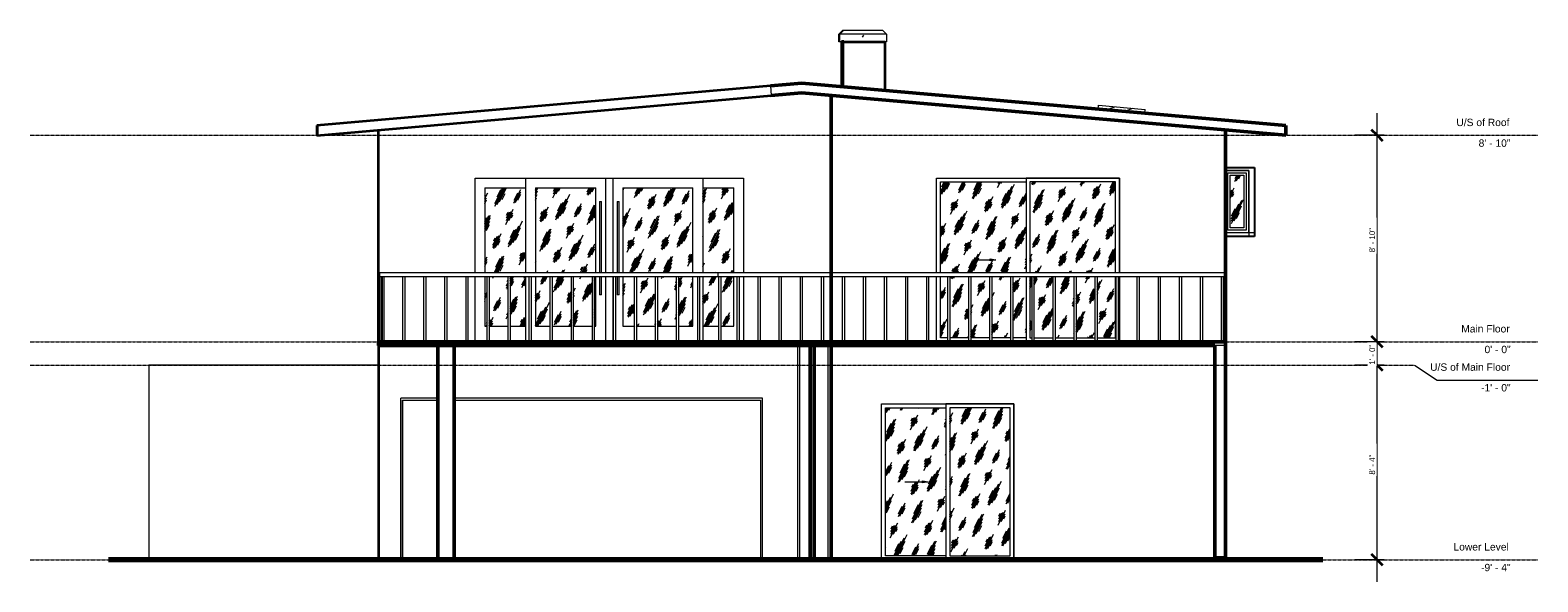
# Model space of a CAD drawing. Header units: inches. Extents: x -384 to 391, y -123 to 160.
import ezdxf

# ---------------------------------------------------------------- set-up
doc = ezdxf.new("R2010")
doc.units = ezdxf.units.IN
doc.header["$MEASUREMENT"] = 0
doc.linetypes.add('Center 1_4_', pattern=[0.53125, 0.25, -0.09375, 0.09375, -0.09375])
doc.linetypes.add('Dash', pattern=[0.23622, 0.11811, -0.11811])
for name, color, linetype, lineweight in [('A-ANNO-DIMS', 211, 'Continuous', 9), ('A-ANNO-DIMS-96', 211, 'Continuous', 9), ('A-AREA', 32, 'Dash', 9), ('A-COLS', 52, 'Continuous', 9), ('A-DETL', 90, 'Continuous', 9), ('A-DETL-GENF', 92, 'Continuous', 9), ('A-DOOR', 31, 'Continuous', 9), ('A-FLOR', 192, 'Continuous', 9), ('A-FLOR-HRAL', 11, 'Continuous', 9), ('A-FLOR-LEVL', 51, 'Continuous', 9), ('A-GENM', 13, 'Continuous', 9), ('A-GLAZ', 151, 'Continuous', 9), ('A-ROOF', 132, 'Continuous', 9), ('A-WALL', 90, 'Continuous', 9)]:
    doc.layers.add(name, color=color, linetype=linetype, lineweight=lineweight)
doc.styles.add('Arial', font='arial.ttf', dxfattribs={"height": 3.779528})
doc.styles.add('Inter', font='txt', dxfattribs={"height": 3})
doc.dimstyles.new('Linear_-_1_32__Inter__Imperial__SMALL', dxfattribs={"dimscale": 12, "dimtxt": 3.974399, "dimasz": 0.46875, "dimexe": 0.944882, "dimexo": 0.629921, "dimgap": 0, "dimtad": 1, "dimrnd": 0.25, "dimzin": 1, "dimdsep": 46, "dimlunit": 4, "dimtxsty": 'Inter', "dimblk1": 'OBLIQUE', "dimblk2": 'OBLIQUE', "dimsah": 1, "dimcen": 0.09, "dimdle": 0.944882, "dimazin": 0, "dimtfac": 1, "dimtdec": 4, "dimtix": 1, "dimtmove": 0, "dimatfit": 3, "dimfxl": 1, "dimtvp": 1, "dimtfill": 1, "dimfrac": 2, "dimtolj": 1, "dimtzin": 0, "dimarcsym": 2})
pattern_1 = [(63.435, (-59.549, 47.244), (-6.9551, 20.8652), [8.64, -5.184, 8.64, -5.184, -10.99]), (63.435, (-59.549, 47.244), (-6.9551, 20.8652), [-27.648, 0.127, -10.863]), (63.435, (-59.549, 47.244), (-6.9551, 20.8652), [0.127, -27.521, 3.456, -7.534]), (63.435, (-59.981, 47.676), (-6.9551, 20.8652), [6.912, -8.64, 5.184, -5.184, -12.718]), (63.435, (-59.981, 47.676), (-6.9551, 20.8652), [-25.92, 0.127, -12.591]), (63.435, (-59.981, 47.676), (-6.9551, 20.8652), [0.127, -25.793, 6.048, -6.67]), (63.435, (-59.981, 48.972), (-6.9551, 20.8652), [5.184, -10.368, 3.456, -5.184, -14.446]), (63.435, (-59.981, 48.972), (-6.9551, 20.8652), [-24.192, 0.127, -14.319]), (63.435, (-59.981, 48.972), (-6.9551, 20.8652), [0.127, -24.065, 7.776, -6.67]), (63.435, (-58.685, 47.676), (-6.9551, 20.8652), [5.184, -10.368, 4.32, -18.766]), (63.435, (-57.389, 48.972), (-6.9551, 20.8652), [2.592, -12.96, 1.728, -21.358]), (63.435, (-59.549, 51.132), (-6.9551, 20.8652), [1.728, -12.96, 1.728, -6.912, -15.31]), (63.435, (-59.549, 51.132), (-6.9551, 20.8652), [-23.328, 0.127, -15.183]), (63.435, (-59.549, 51.132), (-6.9551, 20.8652), [0.127, -23.201, 4.32, -10.99]), (63.435, (-51.773, 49.836), (-6.9551, 20.8652), [8.64, -12.96, 10.368, -6.843]), (63.435, (-51.773, 48.54), (-6.9551, 20.8652), [12.096, -8.64, 12.96, -5.115]), (63.435, (-50.909, 48.972), (-6.9551, 20.8652), [13.824, -6.912, 10.368, -7.534]), (63.435, (-49.613, 50.268), (-6.9551, 20.8652), [8.64, -12.096, 6.912, -10.99]), (63.435, (-50.909, 52.86), (-6.9551, 20.8652), [4.32, -17.28, 5.184, -11.854]), (63.435, (-48.317, 51.564), (-6.9551, 20.8652), [3.456, -17.28, 3.456, -14.446])]
pattern_2 = [(0, (-59.549, 47.244), (30.72, 7.68), [1.267, -21.773, 1.267, -21.773, -122.88]), (0, (-59.549, 47.244), (30.72, 7.68), [-46.08, 1.267, -44.813, 1.267, -21.773, -53.76]), (0, (-59.549, 47.244), (30.72, 7.68), [-115.2, 1.267, -14.093, 1.267, -37.133]), (120, (-48.029, 51.084), (-22.01108, 22.7643), [1.267, -21.773, 1.267, -21.773, -122.88]), (120, (-48.029, 51.084), (-22.01108, 22.7643), [-46.08, 1.267, -44.813, 1.267, -21.773, -53.76]), (120, (-48.029, 51.084), (-22.01108, 22.7643), [-115.2, 1.267, -14.093, 1.267, -37.133]), (240, (-44.189, 66.444), (-8.70892, -30.4443), [1.267, -21.773, 1.267, -21.773, -122.88]), (240, (-44.189, 66.444), (-8.70892, -30.4443), [-46.08, 1.267, -44.813, 1.267, -21.773, -53.76]), (240, (-44.189, 66.444), (-8.70892, -30.4443), [-115.2, 1.267, -14.093, 1.267, -37.133])]

# ---------------------------------------------------------------- blocks, each defined once
blk = doc.blocks.new('Planitar - Double Sliding Door_Glass - 6_-0_ x 6_-8_-4213360-Rear')
at = {"layer": 'A-DETL-GENF'}
blk.add_hatch(color=256, dxfattribs=at).paths.add_polyline_path([(109.01, 41.47), (112.02, 42), (109.01, 42.53)], flags=0)
at = {"layer": 'A-DOOR'}
h = blk.add_hatch(dxfattribs=at)
h.set_pattern_fill('FP_1', color=256, style=0, pattern_type=2)
h.set_pattern_definition(pattern_1)
h.paths.add_polyline_path([(87.29, 1.97), (87.29, 33.46), (83.5, 33.46), (83.5, 1.97)], flags=0)
h.paths.add_polyline_path([(88.28, 1.97), (98.12, 1.97), (98.12, 33.46), (88.28, 33.46), (88.28, 6.74)], flags=0)
h.paths.add_polyline_path([(99.11, 1.97), (108.95, 1.97), (108.95, 33.46), (99.11, 33.46), (99.11, 17.57)], flags=0)
h.paths.add_polyline_path([(109.93, 1.97), (119.77, 1.97), (119.77, 33.46), (109.93, 33.46), (109.93, 19.59)], flags=0)
h.paths.add_polyline_path([(120.76, 1.97), (127.55, 1.97), (127.55, 33.46), (120.76, 33.46), (120.76, 8.76)], flags=0)
h.paths.add_polyline_path([(83.5, 35.43), (127.55, 35.43), (127.55, 82.03), (83.5, 82.03), (83.5, 46.02)], flags=0)
h.paths.add_polyline_path([(109.01, 41.47), (109.01, 42.53), (112.02, 42)], flags=0)
h = blk.add_hatch(dxfattribs=at)
h.set_pattern_fill('FP_1', color=256, style=0, pattern_type=2)
h.set_pattern_definition(pattern_1)
h.paths.add_polyline_path([(173.57, 1.97), (173.57, 33.46), (164.07, 33.46), (164.07, 1.97)], flags=0)
h.paths.add_polyline_path([(130.6, 1.97), (130.6, 33.46), (129.52, 33.46), (129.52, 1.97)], flags=0)
h.paths.add_polyline_path([(131.59, 1.97), (141.43, 1.97), (141.43, 33.46), (131.59, 33.46), (131.59, 19.66)], flags=0)
h.paths.add_polyline_path([(142.41, 1.97), (152.25, 1.97), (152.25, 33.46), (142.41, 33.46), (142.41, 19.66)], flags=0)
h.paths.add_polyline_path([(153.24, 1.97), (163.08, 1.97), (163.08, 33.46), (153.24, 33.46), (153.24, 19.66)], flags=0)
h.paths.add_polyline_path([(129.52, 35.43), (173.57, 35.43), (173.57, 82.03), (129.52, 82.03)], flags=0)
at = {"layer": 'A-DETL-GENF'}
for p, q in [((100.02, 42), (112.02, 42)), ((109.01, 42.53), (112.02, 42)), ((109.01, 41.47), (109.01, 42.53)), ((112.02, 42), (109.01, 41.47))]:
    blk.add_line(p, q, dxfattribs=at)
at = {"layer": 'A-DOOR'}
for p, q in [((83.5, 35.43), (83.5, 82.03)), ((83.5, 82.03), (127.55, 82.03)), ((127.55, 84), (127.55, 35.43)), ((175.53, 84), (127.55, 84)), ((173.57, 82.03), (129.52, 82.03)), ((129.52, 82.03), (129.52, 35.43)), ((173.57, 35.43), (173.57, 82.03)), ((175.53, 35.43), (175.53, 84)), ((83.5, 1.97), (83.5, 33.46)), ((127.55, 33.46), (127.55, 0)), ((129.52, 33.46), (129.52, 1.97)), ((173.57, 1.97), (173.57, 33.46)), ((175.53, 0), (175.53, 33.46)), ((87.29, 1.97), (83.5, 1.97)), ((98.12, 1.97), (88.28, 1.97)), ((108.95, 1.97), (99.11, 1.97)), ((119.77, 1.97), (109.93, 1.97)), ((127.55, 1.97), (120.76, 1.97)), ((129.52, 1.97), (130.6, 1.97)), ((131.59, 1.97), (141.43, 1.97)), ((142.41, 1.97), (152.25, 1.97)), ((153.24, 1.97), (163.08, 1.97)), ((164.07, 1.97), (173.57, 1.97))]:
    blk.add_line(p, q, dxfattribs=at)
blk = doc.blocks.new('Planitar - Double Sliding Door_Glass - 5_-8_ x 6_-8_-4233682-Rear')
at = {"layer": 'A-DETL-GENF'}
blk.add_hatch(color=256, dxfattribs=at).paths.add_polyline_path([(74.26, -72.53), (77.27, -72), (74.26, -71.47)], flags=0)
at = {"layer": 'A-DOOR'}
h = blk.add_hatch(dxfattribs=at)
h.set_pattern_fill('FP_1', color=256, style=0, pattern_type=2)
h.set_pattern_definition(pattern_1)
h.paths.add_polyline_path([(86.3, -110.03), (86.3, -33.97), (55.25, -33.97), (55.25, -110.03)], flags=0)
h.paths.add_polyline_path([(74.26, -72.53), (74.26, -71.47), (77.27, -72)], flags=0)
h = blk.add_hatch(dxfattribs=at)
h.set_pattern_fill('FP_1', color=256, style=0, pattern_type=2)
h.set_pattern_definition(pattern_1)
h.paths.add_polyline_path([(119.32, -110.03), (119.32, -33.97), (88.27, -33.97), (88.27, -110.03)], flags=0)
at = {"layer": 'A-DETL-GENF'}
for p, q in [((65.27, -72), (77.27, -72)), ((74.26, -71.47), (77.27, -72)), ((74.26, -72.53), (74.26, -71.47)), ((77.27, -72), (74.26, -72.53))]:
    blk.add_line(p, q, dxfattribs=at)
at = {"layer": 'A-DOOR'}
for p, q in [((55.25, -110.03), (55.25, -33.97)), ((55.25, -33.97), (86.3, -33.97)), ((86.3, -32), (86.3, -112)), ((121.28, -32), (86.3, -32)), ((119.32, -33.97), (88.27, -33.97)), ((88.27, -33.97), (88.27, -110.03)), ((119.32, -110.03), (119.32, -33.97)), ((121.28, -112), (121.28, -32)), ((86.3, -110.03), (55.25, -110.03)), ((88.27, -110.03), (119.32, -110.03))]:
    blk.add_line(p, q, dxfattribs=at)
blk = doc.blocks.new('Rectangular Column 3D - Default 1-4326849-Rear')
at = {"layer": 'A-COLS'}
for p, q in [((224.6, -2), (224.6, -112)), ((230.03, -1), (230.1, -1)), ((230.1, -112), (230.1, -1))]:
    blk.add_line(p, q, dxfattribs=at)
blk = doc.blocks.new('Rectangular Column 3D - Default 1-4245087-Rear')
at = {"layer": 'A-COLS'}
for p, q in [((11.1, -2), (11.1, -112)), ((16.6, -112), (16.6, -2))]:
    blk.add_line(p, q, dxfattribs=at)
blk = doc.blocks.new('Rectangular Column 3D - Default 1-4245097-Rear')
at = {"layer": 'A-COLS'}
for p, q in [((10.03, -2), (10.03, -112)), ((18.53, -112), (18.53, -2))]:
    blk.add_line(p, q, dxfattribs=at)
blk = doc.blocks.new('Planitar - Garage Door - 15_-8_ x 6_-10_-4327139-Rear')
at = {"layer": 'A-DOOR'}
for p, q in [((-193.95, -112), (-193.95, -29.02)), ((-174.97, -29.02), (-193.95, -29.02)), ((-192.97, -30), (-192.97, -112)), ((-192.97, -30), (-174.97, -30)), ((-7.98, -29.02), (-166.47, -29.02)), ((-166.47, -30), (-8.97, -30)), ((-8.97, -30), (-8.97, -112)), ((-7.98, -112), (-7.98, -29.02))]:
    blk.add_line(p, q, dxfattribs=at)
blk = doc.blocks.new('Railing - 25mm-3958464-Rear')
at = {"layer": 'A-FLOR-HRAL'}
for p, q in [((-203.69, 0), (-203.69, 33.46)), ((-202.7, 33.46), (-202.7, 0)), ((-203.69, 0), (-202.7, 0))]:
    blk.add_line(p, q, dxfattribs=at)
blk = doc.blocks.new('Railing - 25mm-V1-Rear')
at = {"layer": 'A-FLOR-HRAL'}
for p, q in [((228.04, 0), (228.04, 33.46)), ((229.03, 0), (229.03, 33.46)), ((228.04, 0), (229.03, 0))]:
    blk.add_line(p, q, dxfattribs=at)
blk = doc.blocks.new('Railing - Railing-4244527-Rear')
for name, p in [('Railing - 25mm-3958464-Rear', (-0.77, 0)), ('Railing - 25mm-3958464-Rear', (0, 0)), ('Railing - 25mm-3958464-Rear', (10.83, 0)), ('Railing - 25mm-3958464-Rear', (21.65, 0)), ('Railing - 25mm-3958464-Rear', (32.48, 0)), ('Railing - 25mm-3958464-Rear', (43.31, 0)), ('Railing - 25mm-3958464-Rear', (54.13, 0)), ('Railing - 25mm-3958464-Rear', (64.96, 0)), ('Railing - 25mm-3958464-Rear', (75.79, 0)), ('Railing - 25mm-3958464-Rear', (86.61, 0)), ('Railing - 25mm-3958464-Rear', (97.44, 0)), ('Railing - 25mm-3958464-Rear', (108.27, 0)), ('Railing - 25mm-3958464-Rear', (119.09, 0)), ('Railing - 25mm-3958464-Rear', (129.92, 0)), ('Railing - 25mm-3958464-Rear', (140.75, 0)), ('Railing - 25mm-3958464-Rear', (151.57, 0)), ('Railing - 25mm-3958464-Rear', (162.4, 0)), ('Railing - 25mm-3958464-Rear', (173.23, 0)), ('Railing - 25mm-3958464-Rear', (182.71, 0)), ('Railing - 25mm-3958464-Rear', (193.54, 0)), ('Railing - 25mm-3958464-Rear', (204.37, 0)), ('Railing - 25mm-3958464-Rear', (215.19, 0)), ('Railing - 25mm-3958464-Rear', (226.02, 0)), ('Railing - 25mm-3958464-Rear', (236.85, 0)), ('Railing - 25mm-3958464-Rear', (247.67, 0)), ('Railing - 25mm-3958464-Rear', (258.5, 0)), ('Railing - 25mm-3958464-Rear', (269.33, 0)), ('Railing - 25mm-3958464-Rear', (280.15, 0)), ('Railing - 25mm-3958464-Rear', (290.98, 0)), ('Railing - 25mm-3958464-Rear', (301.81, 0)), ('Railing - 25mm-3958464-Rear', (312.63, 0)), ('Railing - 25mm-3958464-Rear', (323.46, 0)), ('Railing - 25mm-3958464-Rear', (334.29, 0)), ('Railing - 25mm-3958464-Rear', (345.11, 0)), ('Railing - 25mm-3958464-Rear', (355.94, 0)), ('Railing - 25mm-3958464-Rear', (366.77, 0)), ('Railing - 25mm-3958464-Rear', (377.59, 0)), ('Railing - 25mm-3958464-Rear', (388.42, 0)), ('Railing - 25mm-3958464-Rear', (399.25, 0)), ('Railing - 25mm-3958464-Rear', (410.07, 0)), ('Railing - 25mm-3958464-Rear', (420.9, 0)), ('Railing - 25mm-V1-Rear', (0, 0))]:
    blk.add_blockref(name, p)
blk = doc.blocks.new('Top Rail Type - Top Rail_Internal_-4245024-Rear')
at = {"layer": 'A-FLOR-HRAL'}
for p, q in [((-30.95, 35.43), (-204.95, 35.43)), ((-204.95, 35.43), (-204.95, 33.46)), ((-204.95, 33.46), (-30.95, 33.46)), ((229.52, 35.43), (-30.95, 35.43)), ((-30.95, 35.43), (-30.95, 33.46)), ((-30.95, 33.46), (229.52, 33.46)), ((229.52, 35.43), (229.52, 33.46))]:
    blk.add_line(p, q, dxfattribs=at)
blk = doc.blocks.new('Ramp - Ramp-4250308-Rear')
at = {"layer": 'A-FLOR-LEVL'}
for p, q in [((-323.47, -12), (-323.47, -112)), ((-205.47, -12), (-323.47, -12)), ((-205.47, -112), (-205.47, -92.06))]:
    blk.add_line(p, q, dxfattribs=at)
blk = doc.blocks.new('Planitar-Fixed - Default 1-4253554-Rear')
at = {"layer": 'A-GLAZ'}
h = blk.add_hatch(dxfattribs=at)
h.set_pattern_fill('FP_1', color=256, style=0, pattern_type=2)
h.set_pattern_definition(pattern_1)
h.paths.add_polyline_path([(239.55, 58.48), (239.55, 85.52), (232.51, 85.52), (232.51, 58.48)], flags=0)
for p, q in [((242.03, 88), (230.03, 88)), ((231.29, 57.26), (231.29, 86.74)), ((231.29, 86.74), (240.77, 86.74)), ((232.51, 58.48), (232.51, 85.52)), ((232.51, 85.52), (239.55, 85.52)), ((239.55, 85.52), (239.55, 58.48)), ((240.77, 86.74), (240.77, 57.26)), ((242.03, 56), (242.03, 88)), ((230.03, 56), (242.03, 56)), ((240.77, 57.26), (231.29, 57.26)), ((239.55, 58.48), (232.51, 58.48))]:
    blk.add_line(p, q, dxfattribs=at)
blk = doc.blocks.new('Planitar - Sliding 4 Door B - 11_- 6_ x 6_  8_-4327969-Rear')
at = {"layer": 'A-DOOR'}
h = blk.add_hatch(dxfattribs=at)
h.set_pattern_fill('FP_1', color=256, style=0, pattern_type=2)
h.set_pattern_definition(pattern_1)
h.paths.add_polyline_path([(-138.73, 8), (-138.73, 33.46), (-148.57, 33.46), (-148.57, 8)], flags=0)
h.paths.add_polyline_path([(-137.74, 8), (-129.72, 8), (-129.72, 33.46), (-137.74, 33.46), (-137.74, 19.66)], flags=0)
h.paths.add_polyline_path([(-150.72, 8), (-149.55, 8), (-149.55, 33.46), (-150.72, 33.46), (-150.72, 19.66)], flags=0)
h.paths.add_polyline_path([(-133.57, 35.43), (-129.72, 35.43), (-129.72, 79), (-150.72, 79), (-150.72, 35.43)], flags=0)
h = blk.add_hatch(dxfattribs=at)
h.set_pattern_fill('FP_1', color=256, style=0, pattern_type=2)
h.set_pattern_definition(pattern_1)
h.paths.add_polyline_path([(-117.07, 8), (-117.07, 33.46), (-124.72, 33.46), (-124.72, 8)], flags=0)
h.paths.add_polyline_path([(-116.09, 8), (-106.25, 8), (-106.25, 33.46), (-116.09, 33.46), (-116.09, 19.66)], flags=0)
h.paths.add_polyline_path([(-105.26, 8), (-95.42, 8), (-95.42, 33.46), (-105.26, 33.46), (-105.26, 19.66)], flags=0)
h.paths.add_polyline_path([(-93.72, 8), (-93.72, 33.46), (-94.43, 33.46), (-94.43, 8)], flags=0)
h.paths.add_polyline_path([(-107.57, 35.43), (-93.72, 35.43), (-93.72, 79), (-124.72, 79), (-124.72, 35.43)], flags=0)
h = blk.add_hatch(dxfattribs=at)
h.set_pattern_fill('FP_1', color=256, style=0, pattern_type=2)
h.set_pattern_definition(pattern_1)
h.paths.add_polyline_path([(-73.76, 8), (-73.76, 33.46), (-79.72, 33.46), (-79.72, 8)], flags=0)
h.paths.add_polyline_path([(-65.06, 8), (-62.94, 8), (-62.94, 33.46), (-72.78, 33.46), (-72.78, 8)], flags=0)
h.paths.add_polyline_path([(-61.95, 8), (-52.11, 8), (-52.11, 33.46), (-61.95, 33.46), (-61.95, 19.66)], flags=0)
h.paths.add_polyline_path([(-51.13, 8), (-43.72, 8), (-43.72, 33.46), (-51.13, 33.46), (-51.13, 19.66)], flags=0)
h.paths.add_polyline_path([(-43.72, 35.43), (-43.72, 79), (-79.72, 79), (-79.72, 35.43), (-60.86, 35.43)], flags=0)
h = blk.add_hatch(dxfattribs=at)
h.set_pattern_fill('FP_1', color=256, style=0, pattern_type=2)
h.set_pattern_definition(pattern_1)
h.paths.add_polyline_path([(-38.72, 8), (-30.46, 8), (-30.46, 33.46), (-38.72, 33.46), (-38.72, 19.66)], flags=0)
h.paths.add_polyline_path([(-29.47, 8), (-22.72, 8), (-22.72, 33.46), (-29.47, 33.46), (-29.47, 18.81)], flags=0)
h.paths.add_polyline_path([(-30.95, 35.43), (-22.72, 35.43), (-22.72, 79), (-38.72, 79), (-38.72, 35.43), (-36.15, 35.43)], flags=0)
for p, q in [((-150.72, 79), (-150.72, 35.43)), ((-150.72, 79), (-129.72, 79)), ((-129.72, 35.43), (-129.72, 84)), ((-124.72, 79), (-124.72, 35.43)), ((-124.72, 79), (-93.72, 79)), ((-93.72, 35.43), (-93.72, 79)), ((-88.72, 84), (-88.72, 35.43)), ((-84.72, 35.43), (-84.72, 84)), ((-79.72, 79), (-43.72, 79)), ((-79.72, 79), (-79.72, 35.43)), ((-43.72, 35.43), (-43.72, 79)), ((-38.72, 84), (-38.72, 35.43)), ((-38.72, 79), (-22.72, 79)), ((-22.72, 35.43), (-22.72, 79)), ((-91.72, 72), (-91.72, 35.43)), ((-91.72, 72), (-90.72, 72)), ((-90.72, 35.43), (-90.72, 72)), ((-82.72, 72), (-82.72, 35.43)), ((-82.72, 72), (-81.72, 72)), ((-81.72, 35.43), (-81.72, 72)), ((-150.72, 33.46), (-150.72, 8)), ((-129.72, 0), (-129.72, 33.46)), ((-124.72, 33.46), (-124.72, 8)), ((-93.72, 8), (-93.72, 33.46)), ((-91.72, 33.46), (-91.72, 24)), ((-90.72, 24), (-90.72, 33.46)), ((-88.72, 33.46), (-88.72, 0)), ((-84.72, 0), (-84.72, 33.46)), ((-82.72, 33.46), (-82.72, 24)), ((-81.72, 24), (-81.72, 33.46)), ((-79.72, 33.46), (-79.72, 8)), ((-43.72, 8), (-43.72, 33.46)), ((-38.72, 33.46), (-38.72, 0)), ((-22.72, 8), (-22.72, 33.46)), ((-90.72, 24), (-91.72, 24)), ((-81.72, 24), (-82.72, 24)), ((-150.72, 8), (-149.55, 8)), ((-148.57, 8), (-138.73, 8)), ((-137.74, 8), (-129.72, 8)), ((-124.72, 8), (-117.07, 8)), ((-116.09, 8), (-106.25, 8)), ((-105.26, 8), (-95.42, 8)), ((-94.43, 8), (-93.72, 8)), ((-79.72, 8), (-73.76, 8)), ((-72.78, 8), (-62.94, 8)), ((-61.95, 8), (-52.11, 8)), ((-51.13, 8), (-43.72, 8)), ((-38.72, 8), (-30.46, 8)), ((-29.47, 8), (-22.72, 8))]:
    blk.add_line(p, q, dxfattribs=at)
blk = doc.blocks.new('Skylite - Default 1-4342027-Rear')
at = {"layer": 'A-GENM'}
h = blk.add_hatch(dxfattribs=at)
h.set_pattern_fill('FP_2', color=256, style=0, pattern_type=2)
h.set_pattern_definition([(20, (176.144, 113.427), (-1.3465, 3.6996), [])])
h.paths.add_polyline_path([(188.53, 117.36), (188.71, 119.33), (164.8, 121.42), (164.63, 119.45), (175.53, 118.5)], flags=0)
for p, q in [((164.63, 119.45), (164.8, 121.42)), ((164.8, 121.42), (188.71, 119.33)), ((188.53, 117.36), (188.71, 119.33))]:
    blk.add_line(p, q, dxfattribs=at)
blk = doc.blocks.new('Chimney no cap - 1 Chimney Pot No cap-4342007-Rear')
at = {"layer": 'A-GENM'}
h = blk.add_hatch(dxfattribs=at)
h.set_pattern_fill('FP_3', color=256, style=0, pattern_type=2)
h.set_pattern_definition(pattern_2)
h.paths.add_polyline_path([(54.6, 154), (55.78, 154), (55.78, 158), (31.78, 158), (31.78, 154)], flags=0)
for p, q in [((31.78, 158), (33.78, 160)), ((55.78, 158), (31.78, 158)), ((31.78, 154), (31.78, 158)), ((33.78, 160), (53.78, 160)), ((53.78, 160), (55.78, 158)), ((55.78, 158), (55.78, 154)), ((55.78, 154), (31.78, 154))]:
    blk.add_line(p, q, dxfattribs=at)
blk = doc.blocks.new('Chimney no cap - 1 Chimney Pot No cap-4342008-Rear')
at = {"layer": 'A-GENM'}
h = blk.add_hatch(dxfattribs=at)
h.set_pattern_fill('FP_3', color=256, style=0, pattern_type=2)
h.set_pattern_definition(pattern_2)
h.paths.add_polyline_path([(31.28, 154), (31.78, 154), (31.78, 158), (31.28, 158)], flags=0)
for p, q in [((31.28, 158), (33.28, 160)), ((31.78, 158), (31.28, 158)), ((31.28, 154), (31.28, 158)), ((33.28, 160), (33.78, 160)), ((31.78, 154), (31.28, 154))]:
    blk.add_line(p, q, dxfattribs=at)
blk = doc.blocks.new('DIMBLOCK1-Rear')
at = {"layer": 'A-ANNO-DIMS-96'}
for p, q in [((311.55, -12), (296.63, -12)), ((307.97, -123.34), (307.97, -12)), ((307.97, -12), (311.55, -12)), ((311.55, -112), (296.63, -112)), ((307.97, -112), (311.55, -112))]:
    blk.add_line(p, q, dxfattribs=at)
at = {"layer": 'A-ANNO-DIMS-96', "lineweight": 35}
for p, q in [((307.97, -12), (305.15, -9.19)), ((307.97, -12), (310.78, -14.81)), ((307.97, -112), (305.15, -109.19)), ((307.97, -112), (310.78, -114.81))]:
    blk.add_line(p, q, dxfattribs=at)
at = {"layer": 'A-ANNO-DIMS-96', "color": 0, "insert": (303.97, -68.28), "char_height": 3, "width": 15.0828, "attachment_point": 1, "rotation": 90, "line_spacing_factor": 0.9936, "style": 'Inter', "bg_fill": 3, "box_fill_scale": 1.25, "bg_fill_color": 256, "bg_fill_true_color": 13158600, "bg_fill_transparency": 0}
blk.add_mtext('8\' - 4"', dxfattribs=at)
blk = doc.blocks.new('_Oblique')
at = {"color": 0, "linetype": 'ByBlock', "lineweight": -2}
blk.add_line((-0.5, -0.5), (0.5, 0.5), dxfattribs=at)
blk = doc.blocks.new('DIMBLOCK2-Rear')
at = {"layer": 'A-ANNO-DIMS-96'}
for p, q in [((311.55, 0), (296.63, 0)), ((307.97, -12), (307.97, 0)), ((307.97, 0), (311.55, 0)), ((311.55, -12), (296.63, -12)), ((307.97, -12), (311.55, -12))]:
    blk.add_line(p, q, dxfattribs=at)
at = {"layer": 'A-ANNO-DIMS-96', "lineweight": 35}
for p, q in [((307.97, 0), (305.15, 2.81)), ((307.97, 0), (310.78, -2.81)), ((307.97, -12), (305.15, -9.19)), ((307.97, -12), (310.78, -14.81))]:
    blk.add_line(p, q, dxfattribs=at)
at = {"layer": 'A-ANNO-DIMS-96', "color": 0, "insert": (303.97, -11.81), "char_height": 3, "width": 13.9501, "attachment_point": 1, "rotation": 90, "line_spacing_factor": 0.9936, "style": 'Inter', "bg_fill": 3, "box_fill_scale": 1.25, "bg_fill_color": 256, "bg_fill_true_color": 13158600, "bg_fill_transparency": 0}
blk.add_mtext('1\' - 0"', dxfattribs=at)
blk = doc.blocks.new('DIMBLOCK3-Rear')
at = {"layer": 'A-ANNO-DIMS-96'}
for p, q in [((307.97, 0), (307.97, 117.34)), ((311.55, 106), (296.63, 106)), ((307.97, 106), (311.55, 106)), ((311.55, 0), (296.63, 0)), ((307.97, 0), (311.55, 0))]:
    blk.add_line(p, q, dxfattribs=at)
at = {"layer": 'A-ANNO-DIMS-96', "lineweight": 35}
for p, q in [((307.97, 106), (305.15, 108.81)), ((307.97, 106), (310.78, 103.19)), ((307.97, 0), (305.15, 2.81)), ((307.97, 0), (310.78, -2.81))]:
    blk.add_line(p, q, dxfattribs=at)
at = {"layer": 'A-ANNO-DIMS-96', "color": 0, "insert": (303.97, 45.92), "char_height": 3, "width": 16.9906, "attachment_point": 1, "rotation": 90, "line_spacing_factor": 0.9936, "style": 'Inter', "bg_fill": 3, "box_fill_scale": 1.25, "bg_fill_color": 256, "bg_fill_true_color": 13158600, "bg_fill_transparency": 0}
blk.add_mtext('8\' - 10"', dxfattribs=at)

msp = doc.modelspace()

# ---------------------------------------------------------------- linework, layer by layer
at = {"layer": 'A-AREA'}
for p, q in [((-20.973, 0), (-29.473, 0)), ((-10.147, 0), (-19.989, 0)), ((0.68, 0), (-9.162, 0)), ((11.507, 0), (1.664, 0)), ((22.334, 0), (12.491, 0)), ((33.16, 0), (23.318, 0)), ((43.987, 0), (34.145, 0)), ((54.814, 0), (44.971, 0)), ((65.641, 0), (55.798, 0)), ((76.468, 0), (66.625, 0)), ((87.294, 0), (77.452, 0)), ((98.121, 0), (88.279, 0)), ((108.948, 0), (99.105, 0)), ((119.775, 0), (109.932, 0)), ((130.601, 0), (120.759, 0)), ((141.428, 0), (131.586, 0)), ((152.255, 0), (142.412, 0)), ((163.082, 0), (153.239, 0)), ((173.908, 0), (164.066, 0)), ((184.735, 0), (174.893, 0)), ((195.562, 0), (185.72, 0)), ((206.389, 0), (196.546, 0)), ((217.216, 0), (207.373, 0)), ((228.042, 0), (218.2, 0)), ((230.034, 0), (229.027, 0))]:
    msp.add_line(p, q, dxfattribs=at)
at = {"layer": 'A-DETL', "lineweight": 35}
for p, q in [((33.284, 154), (55.171, 154)), ((33.284, 154), (33.284, 130.945)), ((55.171, 129.03), (55.171, 154)), ((-3.902, 131.366), (-237.012, 110.971)), ((-237.012, 105.971), (-3.468, 126.404)), ((-237.012, 110.971), (-237.012, 105.971)), ((-205.466, 0), (-205.466, 108.712)), ((-205.466, -2), (-205.466, -112))]:
    msp.add_line(p, q, dxfattribs=at)
at = {"layer": 'A-DETL', "lineweight": 50}
for p, q in [((12.284, 132.782), (-3.902, 131.366)), ((261.034, 111.019), (12.284, 132.782)), ((12.284, 127.763), (-3.655, 126.368)), ((12.284, 127.763), (261.034, 106)), ((27.284, 126.45), (27.284, 0.45)), ((230.034, 108.712), (230.034, -111)), ((261.034, 106), (261.034, 111.019)), ((-205.466, -2), (-205.466, 0)), ((-205.466, 0), (230.034, 0)), ((224.598, -2), (-205.466, -2)), ((-174.966, -2), (-166.466, -2)), ((-174.966, -112), (-174.966, -2)), ((-166.466, -2), (-166.466, -112)), ((16.598, -2), (18.534, -2)), ((16.598, -112), (16.598, -2)), ((18.534, -2), (18.534, -112)), ((27.284, -2), (27.284, -112)), ((224.598, -111), (224.598, -2)), ((-166.466, -112), (-174.966, -112)), ((18.534, -112), (16.598, -112)), ((230.034, -111), (224.598, -111))]:
    msp.add_line(p, q, dxfattribs=at)
at = {"layer": 'A-DETL', "lineweight": 25}
for p, q in [((230.034, 89.5), (245.034, 89.5)), ((245.034, 89.5), (245.034, 54)), ((245.034, 54), (230.034, 54))]:
    msp.add_line(p, q, dxfattribs=at)
at = {"layer": 'A-DETL', "lineweight": 70}
msp.add_line((280.034, -112), (-344.264, -112), dxfattribs=at)
at = {"layer": 'A-FLOR'}
for p, q in [((242.034, 56), (242.034, 54)), ((242.034, 54), (230.034, 54)), ((-205.466, 0), (-204.458, 0)), ((-205.466, 0), (-205.466, -2)), ((-202.702, 0), (-192.859, 0)), ((-191.875, 0), (-182.032, 0)), ((-181.048, 0), (-171.206, 0)), ((-170.221, 0), (-160.379, 0)), ((-159.395, 0), (-149.552, 0)), ((-148.568, 0), (-138.725, 0)), ((-137.741, 0), (-127.899, 0)), ((-126.914, 0), (-117.072, 0)), ((-116.088, 0), (-106.245, 0)), ((-105.261, 0), (-95.418, 0)), ((-94.434, 0), (-84.592, 0)), ((-83.607, 0), (-73.765, 0)), ((-72.78, 0), (-62.938, 0)), ((-61.954, 0), (-52.111, 0)), ((-51.127, 0), (-41.284, 0)), ((-40.3, 0), (-30.458, 0)), ((-29.966, 0), (-29.966, -2)), ((-29.473, 0), (-20.973, 0)), ((-19.989, 0), (-10.147, 0)), ((-9.162, 0), (0.68, 0)), ((1.664, 0), (11.507, 0)), ((12.491, 0), (22.334, 0)), ((23.318, 0), (33.16, 0)), ((34.145, 0), (43.987, 0)), ((44.971, 0), (54.814, 0)), ((55.798, 0), (65.641, 0)), ((66.625, 0), (76.468, 0)), ((77.452, 0), (87.294, 0)), ((88.279, 0), (98.121, 0)), ((99.105, 0), (108.948, 0)), ((109.932, 0), (119.775, 0)), ((120.759, 0), (130.601, 0)), ((131.586, 0), (141.428, 0)), ((142.412, 0), (152.255, 0)), ((153.239, 0), (163.082, 0)), ((164.066, 0), (173.908, 0)), ((174.893, 0), (184.735, 0)), ((185.72, 0), (195.562, 0)), ((196.546, 0), (206.389, 0)), ((207.373, 0), (217.216, 0)), ((218.2, 0), (228.042, 0)), ((229.027, 0), (230.034, 0)), ((230.034, -2), (230.034, 0)), ((230.034, -2), (-205.466, -2))]:
    msp.add_line(p, q, dxfattribs=at)
at = {"layer": 'A-FLOR-LEVL', "linetype": 'Center 1_4_'}
for p, q in [((-384.476, 106), (390.643, 106)), ((-384.476, 0), (390.643, 0)), ((-384.476, -12), (327.198, -12)), ((-384.476, -112), (390.643, -112))]:
    msp.add_line(p, q, dxfattribs=at)
at = {"layer": 'A-FLOR-LEVL'}
for p, q in [((327.198, -12), (338.959, -19.681)), ((338.959, -19.681), (390.643, -19.681))]:
    msp.add_line(p, q, dxfattribs=at)
at = {"layer": 'A-ROOF'}
for p, q in [((-236.466, 111.019), (12.284, 132.782)), ((12.284, 132.782), (261.034, 111.019)), ((12.284, 127.763), (-236.466, 106)), ((-3.902, 131.366), (-3.466, 126.385)), ((261.034, 106), (12.284, 127.763)), ((-236.466, 106), (-236.466, 111.019)), ((261.034, 111.019), (261.034, 106))]:
    msp.add_line(p, q, dxfattribs=at)
at = {"layer": 'A-WALL'}
for p, q in [((32.284, 154), (32.284, 131.032)), ((33.284, 154), (33.284, 130.945)), ((55.171, 154), (55.171, 129.03)), ((27.284, 35.433), (27.284, 126.45)), ((-205.466, 0), (-205.466, 108.712)), ((230.034, 108.712), (230.034, 0)), ((245.034, 89.5), (230.034, 89.5)), ((230.034, 88), (242.034, 88)), ((242.034, 88), (242.034, 56)), ((245.034, 54), (245.034, 89.5)), ((-155.716, 35.433), (-155.716, 84)), ((-155.716, 84), (-17.716, 84)), ((-17.716, 84), (-17.716, 35.433)), ((81.534, 35.433), (81.534, 84)), ((81.534, 84), (175.534, 84)), ((175.534, 84), (175.534, 35.433)), ((242.034, 56), (245.034, 56)), ((242.034, 54), (245.034, 54)), ((-155.716, 0), (-155.716, 33.465)), ((-17.716, 33.465), (-17.716, 0)), ((27.284, 0), (27.284, 33.465)), ((81.534, 0), (81.534, 33.465)), ((175.534, 33.465), (175.534, 0)), ((-205.466, -2), (-205.466, -92.057)), ((25.534, -2), (25.534, -112)), ((-192.966, -112), (-192.966, -30)), ((-192.966, -30), (-174.966, -30)), ((-166.466, -30), (-8.966, -30)), ((-8.966, -30), (-8.966, -112)), ((53.284, -112), (53.284, -32)), ((53.284, -32), (121.284, -32)), ((121.284, -32), (121.284, -112))]:
    msp.add_line(p, q, dxfattribs=at)

# ---------------------------------------------------------------- block references
at = {"layer": 'A-COLS'}
for name, p in [('Rectangular Column 3D - Default 1-4245097-Rear', (-185, 0)), ('Rectangular Column 3D - Default 1-4245097-Rear', (0, 0)), ('Rectangular Column 3D - Default 1-4245087-Rear', (0, 0)), ('Rectangular Column 3D - Default 1-4326849-Rear', (0, 0))]:
    msp.add_blockref(name, p, dxfattribs=at)
at = {"layer": 'A-DOOR'}
for name in ['Planitar - Sliding 4 Door B - 11_- 6_ x 6_  8_-4327969-Rear', 'Planitar - Double Sliding Door_Glass - 6_-0_ x 6_-8_-4213360-Rear', 'Planitar - Garage Door - 15_-8_ x 6_-10_-4327139-Rear', 'Planitar - Double Sliding Door_Glass - 5_-8_ x 6_-8_-4233682-Rear']:
    msp.add_blockref(name, (0, 0), dxfattribs=at)
at = {"layer": 'A-FLOR-HRAL'}
for name in ['Top Rail Type - Top Rail_Internal_-4245024-Rear', 'Railing - Railing-4244527-Rear']:
    msp.add_blockref(name, (0, 0), dxfattribs=at)
at = {"layer": 'A-FLOR-LEVL'}
msp.add_blockref('Ramp - Ramp-4250308-Rear', (0, 0), dxfattribs=at)
at = {"layer": 'A-GENM'}
for name in ['Chimney no cap - 1 Chimney Pot No cap-4342008-Rear', 'Chimney no cap - 1 Chimney Pot No cap-4342007-Rear', 'Skylite - Default 1-4342027-Rear']:
    msp.add_blockref(name, (0, 0), dxfattribs=at)
at = {"layer": 'A-GLAZ'}
msp.add_blockref('Planitar-Fixed - Default 1-4253554-Rear', (0, 0), dxfattribs=at)

# ---------------------------------------------------------------- texts
at = {"layer": 'A-FLOR-LEVL', "attachment_point": 1, "style": 'Arial'}
for s, insert, char_height, width in [('U/S of Roof', (348.757, 114.517), 3.77953, 33.027), ('8\' - 10"', (360.2, 103.894), 3.7795, 19.998), ('Main Floor', (351.251, 8.517), 3.7795, 29.997), ('0\' - 0"', (363.224, -2.106), 3.7795, 16.362), ('U/S of Main Floor', (335.264, -11.163), 3.77953, 49.389), ('-1\' - 0"', (361.447, -21.787), 3.7795, 18.483), ('Lower Level', (347.245, -103.483), 3.77953, 34.845), ('-9\' - 4"', (361.447, -114.106), 3.7795, 18.483)]:
    msp.add_mtext(s, dxfattribs=dict(at, insert=insert, char_height=char_height, width=width))

# ---------------------------------------------------------------- next in the draw order: dimensions: what is measured, and where the dimension line sits
at = {"layer": 'A-ANNO-DIMS'}
dim = msp.add_linear_dim(base=(307.965, -12), p1=(303.988, -112), p2=(303.988, -12), angle=90, dimstyle='Linear_-_1_32__Inter__Imperial__SMALL', override={"dimpost": '<>', "dimfxl": 100}, dxfattribs=at)
dim.commit()
dim.dimension.update_dxf_attribs({"geometry": 'DIMBLOCK1-Rear', "text_midpoint": (306.425, -62)})

# ---------------------------------------------------------------- next in the draw order: dimensions: what is measured, and where the dimension line sits
dim = msp.add_linear_dim(base=(307.965, 0), p1=(303.988, -12), p2=(303.988, 0), angle=90, dimstyle='Linear_-_1_32__Inter__Imperial__SMALL', override={"dimpost": '<>', "dimfxl": 12}, dxfattribs=at)
dim.commit()
dim.dimension.update_dxf_attribs({"geometry": 'DIMBLOCK2-Rear', "text_midpoint": (306.425, -6)})

# ---------------------------------------------------------------- next in the draw order: dimensions: what is measured, and where the dimension line sits
dim = msp.add_linear_dim(base=(307.965, 106), p1=(303.988, 0), p2=(303.988, 106), angle=90, dimstyle='Linear_-_1_32__Inter__Imperial__SMALL', override={"dimpost": '<>', "dimfxl": 106}, dxfattribs=at)
dim.commit()
dim.dimension.update_dxf_attribs({"geometry": 'DIMBLOCK3-Rear', "text_midpoint": (306.425, 53)})

doc.saveas('drawing.dxf')
